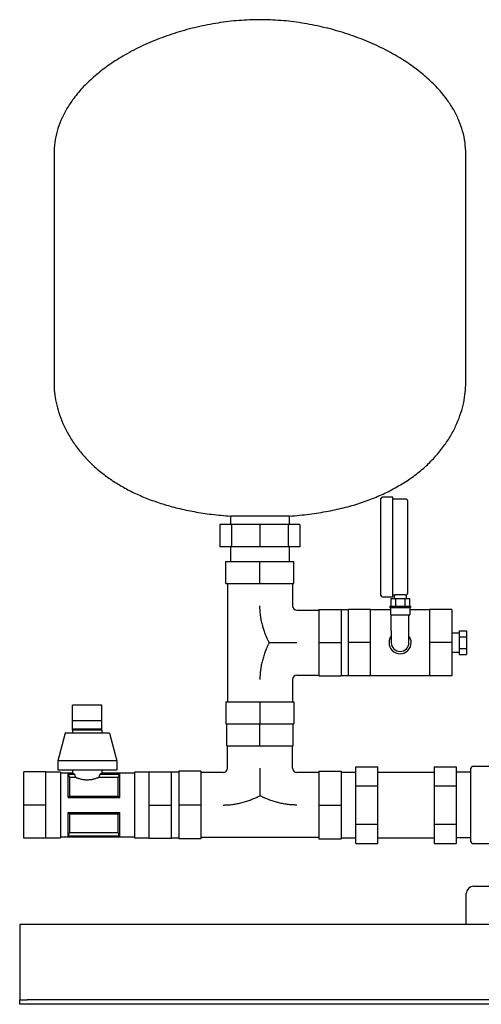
# Model space of a CAD drawing. Header units: millimetres. Extents: x 13 to 1242, y 10 to 677.
# Tile 1 of 3: x 13 to 326, y 10 to 677. Entities that reach past the tile are written whole.
import ezdxf

# ---------------------------------------------------------------- set-up
doc = ezdxf.new("R2010")
doc.units = ezdxf.units.MM

msp = doc.modelspace()

# ---------------------------------------------------------------- linework, layer by layer
at = {"color": 7, "linetype": 'Continuous', "lineweight": 25}
for p, q in [((36.27, 586), (36.27, 431)), ((315.27, 431), (315.27, 586)), ((265.77, 353.55), (258.77, 353.55)), ((265.77, 319.8), (265.77, 353.55)), ((257.77, 319.8), (257.77, 352.55)), ((274.77, 352.2), (265.77, 352.2)), ((275.77, 351.2), (275.77, 319.8)), ((155.77, 340.7), (155.77, 335)), ((175.77, 340.7), (155.77, 340.7)), ((195.77, 340.7), (175.77, 340.7)), ((195.77, 335), (195.77, 340.7)), ((148.71, 335), (148.71, 320)), ((156.63, 335), (148.71, 335)), ((156.63, 335), (156.63, 320)), ((175.77, 335), (156.63, 335)), ((175.77, 335), (175.77, 320)), ((194.9, 335), (175.77, 335)), ((194.9, 335), (194.9, 320)), ((202.83, 335), (194.9, 335)), ((202.83, 335), (202.83, 320)), ((156.63, 320), (148.71, 320)), ((155.77, 320), (155.77, 310)), ((175.77, 320), (156.63, 320)), ((194.9, 320), (175.77, 320)), ((202.83, 320), (194.9, 320)), ((195.77, 310), (195.77, 320)), ((257.77, 287.05), (257.77, 319.8)), ((265.77, 286.05), (265.77, 319.8)), ((275.77, 319.8), (275.77, 288.4)), ((152.77, 295), (152.77, 310)), ((152.77, 310), (175.77, 310)), ((175.77, 295), (175.77, 310)), ((175.77, 310), (198.77, 310)), ((198.77, 295), (198.77, 310)), ((152.77, 295), (175.77, 295)), ((153.77, 295), (153.77, 215)), ((175.77, 295), (198.77, 295)), ((197.77, 295), (197.77, 280)), ((265.77, 287.4), (266.67, 287.4)), ((266.67, 287.4), (266.67, 284.8)), ((274.87, 287.4), (274.87, 284.8)), ((258.77, 286.05), (265.77, 286.05)), ((264.42, 284.8), (264.42, 279.8)), ((264.42, 284.8), (267.59, 284.8)), ((267.59, 284.8), (267.59, 279.8)), ((267.59, 284.8), (273.94, 284.8)), ((273.94, 284.8), (273.94, 279.8)), ((273.94, 284.8), (277.12, 284.8)), ((277.12, 284.8), (277.12, 279.8)), ((200.77, 277), (215.77, 277)), ((215.77, 277.5), (230.77, 277.5)), ((215.77, 277.5), (215.77, 255)), ((230.77, 277.5), (230.77, 255)), ((235.77, 277.15), (230.77, 277.15)), ((250.77, 277.5), (235.77, 277.5)), ((235.77, 255), (235.77, 277.5)), ((250.77, 255), (250.77, 277.5)), ((264.27, 277.15), (250.77, 277.15)), ((263.77, 279.8), (263.77, 278.8)), ((263.77, 279.8), (277.77, 279.8)), ((263.77, 278.8), (277.77, 278.8)), ((264.27, 278.8), (264.27, 273.8)), ((264.27, 273.8), (277.27, 273.8)), ((264.77, 263), (264.77, 273.8)), ((276.77, 263), (276.77, 273.8)), ((277.27, 278.8), (277.27, 273.8)), ((290.77, 277.15), (277.27, 277.15)), ((277.77, 279.8), (277.77, 278.8)), ((305.77, 277.5), (290.77, 277.5)), ((290.77, 277.5), (290.77, 255)), ((305.77, 277.5), (305.77, 255)), ((264.77, 263), (264.77, 255)), ((276.77, 255), (276.77, 263)), ((310.77, 261.35), (305.77, 261.35)), ((310.77, 263.09), (315.77, 263.09)), ((310.77, 263.09), (310.77, 259.04)), ((315.77, 263.09), (315.77, 259.04)), ((215.77, 255), (230.77, 255)), ((215.77, 255), (215.77, 232.5)), ((230.77, 255), (230.77, 232.5)), ((250.77, 255), (235.77, 255)), ((235.77, 232.5), (235.77, 255)), ((250.77, 232.5), (250.77, 255)), ((305.77, 255), (290.77, 255)), ((290.77, 255), (290.77, 232.5)), ((305.77, 255), (305.77, 232.5)), ((310.77, 259.04), (315.77, 259.04)), ((310.77, 259.04), (310.77, 250.96)), ((315.77, 259.04), (315.77, 250.96)), ((305.77, 248.65), (310.77, 248.65)), ((310.77, 250.96), (315.77, 250.96)), ((310.77, 250.96), (310.77, 246.92)), ((310.77, 246.92), (315.77, 246.92)), ((315.77, 250.96), (315.77, 246.92)), ((197.77, 230), (197.77, 215)), ((200.77, 233), (215.77, 233)), ((215.77, 232.5), (230.77, 232.5)), ((230.77, 232.85), (235.77, 232.85)), ((250.77, 232.5), (235.77, 232.5)), ((250.77, 232.85), (290.77, 232.85)), ((305.77, 232.5), (290.77, 232.5)), ((152.77, 215), (152.77, 200)), ((152.77, 215), (175.77, 215)), ((175.77, 215), (175.77, 200)), ((175.77, 215), (198.77, 215)), ((198.77, 215), (198.77, 200)), ((68.77, 212.69), (48.77, 212.69)), ((48.77, 202.24), (48.77, 212.69)), ((68.77, 202.24), (68.77, 212.69)), ((48.77, 195.65), (48.77, 202.24)), ((48.77, 202.24), (68.77, 202.24)), ((68.77, 195.65), (68.77, 202.24)), ((43.77, 193.65), (38.77, 174.9)), ((73.77, 193.65), (43.77, 193.65)), ((49.77, 196.65), (48.77, 195.65)), ((48.77, 195.65), (48.77, 193.65)), ((68.77, 195.65), (48.77, 195.65)), ((49.77, 196.65), (67.77, 196.65)), ((67.77, 196.65), (68.77, 195.65)), ((68.77, 195.65), (68.77, 193.65)), ((73.77, 193.65), (78.77, 174.9)), ((152.77, 200), (175.77, 200)), ((153.27, 185), (153.27, 200)), ((175.77, 200), (198.77, 200)), ((175.77, 185), (175.77, 200)), ((198.27, 185), (198.27, 200)), ((153.27, 185), (175.77, 185)), ((153.77, 170), (153.77, 185)), ((175.77, 185), (198.27, 185)), ((197.77, 170), (197.77, 185)), ((78.77, 174.9), (38.77, 174.9)), ((38.77, 174.9), (38.77, 168.65)), ((78.77, 174.9), (78.77, 168.65)), ((30.77, 167.5), (15.77, 167.5)), ((15.77, 145), (15.77, 167.5)), ((30.77, 145), (30.77, 167.5)), ((40.77, 167.15), (30.77, 167.15)), ((78.77, 168.65), (38.77, 168.65)), ((40.77, 167.15), (40.77, 145)), ((48.77, 168.65), (48.77, 166.65)), ((68.77, 168.65), (68.77, 166.65)), ((100.77, 167.15), (90.77, 167.15)), ((90.77, 167.15), (90.77, 145)), ((100.77, 145), (100.77, 167.5)), ((100.77, 167.5), (115.77, 167.5)), ((115.77, 145), (115.77, 167.5)), ((120.77, 167.15), (115.77, 167.15)), ((135.77, 168), (120.77, 168)), ((120.77, 168), (120.77, 145)), ((135.77, 168), (135.77, 145)), ((150.77, 167), (135.77, 167)), ((215.77, 167), (200.77, 167)), ((215.77, 168), (215.77, 145)), ((215.77, 168), (230.77, 168)), ((230.77, 168), (230.77, 145)), ((230.77, 167.15), (240.77, 167.15)), ((240.77, 170.98), (255.77, 170.98)), ((240.77, 157.99), (240.77, 170.98)), ((255.77, 157.99), (255.77, 170.98)), ((255.77, 167.15), (293.77, 167.15)), ((293.77, 170.98), (308.77, 170.98)), ((293.77, 170.98), (293.77, 157.99)), ((308.77, 170.98), (308.77, 157.99)), ((318.77, 167.15), (308.77, 167.15)), ((318.77, 145), (318.77, 170)), ((344.77, 171), (319.77, 171)), ((48.77, 166.65), (40.77, 166.65)), ((45.77, 166.07), (50.11, 166.07)), ((45.77, 150), (45.77, 166.07)), ((45.8, 166.01), (50.11, 166.01)), ((46.7, 163.69), (46.7, 151.08)), ((50.83, 163.69), (46.7, 163.69)), ((50.11, 166.01), (50.11, 166.07)), ((79.83, 163.69), (66.71, 163.69)), ((67.43, 166.07), (80.77, 166.07)), ((67.43, 166.07), (67.43, 166.01)), ((67.43, 166.01), (80.74, 166.01)), ((90.77, 166.65), (68.77, 166.65)), ((79.83, 151.08), (79.83, 163.69)), ((80.77, 150), (80.77, 166.07)), ((240.77, 157.99), (255.77, 157.99)), ((240.77, 132.01), (240.77, 157.99)), ((255.77, 132.01), (255.77, 157.99)), ((293.77, 157.99), (293.77, 132.01)), ((293.77, 157.99), (308.77, 157.99)), ((308.77, 157.99), (308.77, 132.01)), ((45.77, 150), (80.77, 150)), ((46.7, 151.08), (79.83, 151.08)), ((30.77, 145), (15.77, 145)), ((15.77, 122.5), (15.77, 145)), ((30.77, 122.5), (30.77, 145)), ((40.77, 145), (40.77, 122.85)), ((90.77, 145), (90.77, 122.85)), ((100.77, 145), (115.77, 145)), ((100.77, 122.5), (100.77, 145)), ((115.77, 122.5), (115.77, 145)), ((135.77, 145), (120.77, 145)), ((120.77, 145), (120.77, 122)), ((135.77, 145), (135.77, 122)), ((215.77, 145), (230.77, 145)), ((215.77, 145), (215.77, 122)), ((230.77, 145), (230.77, 122)), ((318.77, 120), (318.77, 145)), ((45.77, 140), (80.77, 140)), ((45.77, 123.94), (45.77, 140)), ((46.7, 138.92), (46.7, 126.32)), ((79.83, 138.92), (46.7, 138.92)), ((79.83, 126.32), (79.83, 138.92)), ((80.77, 123.94), (80.77, 140)), ((240.77, 132.01), (255.77, 132.01)), ((240.77, 119.02), (240.77, 132.01)), ((255.77, 119.02), (255.77, 132.01)), ((293.77, 132.01), (308.77, 132.01)), ((293.77, 132.01), (293.77, 119.02)), ((308.77, 132.01), (308.77, 119.02)), ((30.77, 122.5), (15.77, 122.5)), ((30.77, 122.85), (40.77, 122.85)), ((40.77, 123.35), (90.77, 123.35)), ((45.77, 123.94), (80.77, 123.94)), ((80.74, 124), (45.8, 124)), ((46.7, 126.32), (79.83, 126.32)), ((90.77, 122.85), (100.77, 122.85)), ((100.77, 122.5), (115.77, 122.5)), ((115.77, 122.85), (120.77, 122.85)), ((135.77, 122), (120.77, 122)), ((215.77, 123), (135.77, 123)), ((215.77, 122), (230.77, 122)), ((230.77, 122.85), (240.77, 122.85)), ((255.77, 122.85), (293.77, 122.85)), ((318.77, 122.85), (308.77, 122.85)), ((240.77, 119.02), (255.77, 119.02)), ((293.77, 119.02), (308.77, 119.02)), ((319.77, 119), (344.77, 119)), ((320.52, 90), (340.72, 90)), ((315.52, 64), (315.52, 85)), ((813.02, 64), (13.02, 64)), ((13.02, 64), (13.02, 59)), ((13.02, 59), (13.02, 15)), ((13.02, 15), (13.02, 13)), ((13.02, 10), (13.02, 13)), ((13.02, 13), (18.02, 13)), ((18.02, 10), (13.02, 10)), ((808.02, 13), (18.02, 13)), ((808.02, 10), (18.02, 10))]:
    msp.add_line(p, q, dxfattribs=at)
at = {"color": 7, "linetype": 'Continuous', "lineweight": 25, "flags": 128}
for points in [[(45.77, 166.07), (45.78, 166.03), (45.8, 166.01)], [(80.74, 166.01), (80.76, 166.04), (80.77, 166.07)], [(45.8, 124), (45.78, 123.96), (45.77, 123.94)], [(80.77, 123.94), (80.75, 123.97), (80.74, 124)]]:
    msp.add_lwpolyline(points, dxfattribs=at)
at = {"color": 7, "linetype": 'Continuous', "lineweight": 25}
for centre, radius, start, end in [((258.77, 352.55), 1, 90, 180), ((274.77, 351.2), 1, 0, 90), ((258.77, 287.05), 1, 180, 270), ((200.77, 280), 3, 180, 270), ((270.77, 255), 7.5, 143.1301, 180), ((270.77, 255), 7.5, 180, 0), ((270.77, 255), 6, 180, 270), ((270.77, 255), 6, 270, 0), ((270.77, 255), 7.5, 0, 36.8699), ((200.77, 230), 3, 90, 180), ((150.77, 170), 3, 270, 0), ((200.77, 170), 3, 180, 270), ((319.77, 170), 1, 90, 180), ((319.77, 120), 1, 180, 270), ((320.52, 85), 5, 90, 180)]:
    msp.add_arc(centre, radius, start, end, dxfattribs=at)
for points, knots in [([(175.77, 677), (171.05, 676.89), (161.56, 676.66), (147.36, 674.91), (133.27, 672.19), (119.46, 668.44), (106.1, 663.74), (93.38, 658.14), (81.94, 651.94), (71.85, 645.29), (63.11, 638.37), (55.37, 630.89), (49.16, 623.37), (44.39, 616), (40.84, 608.9), (38.25, 601.52), (36.58, 593.85), (36.37, 588.63), (36.27, 586)], [0, 0, 0, 0, 0.077758, 0.156431, 0.235453, 0.314225, 0.392144, 0.468629, 0.543151, 0.606406, 0.667613, 0.726675, 0.78365, 0.827907, 0.87124, 0.914018, 0.956734, 1, 1, 1, 1]), ([(315.27, 586), (315.16, 588.63), (314.95, 593.85), (313.28, 601.52), (310.69, 608.9), (307.15, 616), (302.37, 623.37), (296.17, 630.89), (288.42, 638.37), (279.68, 645.29), (269.59, 651.94), (258.15, 658.14), (245.43, 663.74), (232.08, 668.44), (218.26, 672.19), (204.17, 674.91), (189.98, 676.66), (180.49, 676.89), (175.77, 677)], [0, 0, 0, 0, 0.043266, 0.085982, 0.12876, 0.172093, 0.21635, 0.273325, 0.332387, 0.393594, 0.456849, 0.531371, 0.607856, 0.685775, 0.764547, 0.843569, 0.922242, 1, 1, 1, 1]), ([(36.27, 431), (36.34, 428.83), (36.48, 424.36), (37.63, 417.55), (39.5, 410.52), (42.21, 403.36), (45.79, 396.21), (50.25, 389.15), (55.63, 382.27), (62, 375.61), (68.86, 369.72), (76.06, 364.56), (83.45, 360.05), (91.58, 355.89), (100.46, 352.12), (110.06, 348.79), (120.38, 345.94), (131.44, 343.6), (143.32, 341.77), (151.53, 341.06), (155.77, 340.7)], [0, 0, 0, 0, 0.039555, 0.081422, 0.125557, 0.17196, 0.2207, 0.27098, 0.323857, 0.379618, 0.438622, 0.488458, 0.540897, 0.596213, 0.654698, 0.716662, 0.781214, 0.849742, 0.922564, 1, 1, 1, 1]), ([(195.77, 340.7), (200.33, 341.09), (209.16, 341.86), (221.88, 343.92), (233.65, 346.54), (244.51, 349.75), (254.47, 353.46), (264.06, 357.86), (273.19, 363.01), (281.72, 368.94), (289.18, 375.27), (295.64, 381.96), (301.13, 388.92), (305.68, 396.08), (309.29, 403.3), (312.02, 410.47), (313.9, 417.52), (315.05, 424.35), (315.2, 428.83), (315.27, 431)], [0, 0, 0, 0, 0.08342, 0.161488, 0.234609, 0.303181, 0.367595, 0.428228, 0.495317, 0.558205, 0.617391, 0.673312, 0.727386, 0.778747, 0.827619, 0.874143, 0.918387, 0.960355, 1, 1, 1, 1]), ([(266.67, 287.4), (266.67, 287.4), (266.67, 287.4), (266.68, 287.4), (266.7, 287.41), (266.74, 287.41), (266.81, 287.42), (266.97, 287.44), (267.25, 287.47), (267.7, 287.52), (268.24, 287.57), (268.88, 287.61), (269.57, 287.64), (270.31, 287.66), (271.06, 287.66), (271.81, 287.65), (272.51, 287.62), (273.16, 287.58), (273.73, 287.53), (274.12, 287.49), (274.38, 287.46), (274.54, 287.44), (274.68, 287.43), (274.74, 287.42), (274.77, 287.41)], [0, 0, 0, 0, 0.015613, 0.031195, 0.046779, 0.062398, 0.093732, 0.125082, 0.187507, 0.250019, 0.312569, 0.374947, 0.437574, 0.499871, 0.562544, 0.624823, 0.687505, 0.749817, 0.812454, 0.874834, 0.906144, 0.937446, 0.968729, 1, 1, 1, 1]), ([(274.87, 287.4), (274.98, 287.43), (275.23, 287.48), (275.53, 287.71), (275.73, 288.03), (275.76, 288.28), (275.77, 288.4)], [0, 0, 0, 0, 0.241358, 0.5, 0.758642, 1, 1, 1, 1]), ([(182.02, 255), (181.91, 255.22), (181.7, 255.65), (181.39, 256.3), (181.08, 256.95), (180.78, 257.6), (180.49, 258.26), (180.21, 258.93), (179.93, 259.59), (179.66, 260.26), (179.1, 261.72), (178.3, 263.98), (177.4, 267.1), (176.68, 270.27), (176.16, 273.48), (175.92, 275.92), (175.83, 277.55), (175.79, 278.36), (175.77, 279.17), (175.77, 279.72), (175.77, 280)], [0, 0, 0, 0, 0.027887, 0.055742, 0.083568, 0.111371, 0.139153, 0.166921, 0.194677, 0.222427, 0.250174, 0.375099, 0.498817, 0.624406, 0.748764, 0.874334, 0.905755, 0.93716, 0.967429, 1, 1, 1, 1]), ([(182.02, 255), (181.91, 254.79), (181.7, 254.36), (181.39, 253.71), (181.08, 253.06), (180.79, 252.41), (180.5, 251.75), (180.22, 251.1), (179.94, 250.43), (179.67, 249.77), (179.11, 248.31), (178.31, 246.04), (177.4, 242.91), (176.68, 239.73), (176.16, 236.51), (175.92, 234.08), (175.83, 232.45), (175.79, 231.62), (175.77, 230.81), (175.77, 230.27), (175.77, 230)], [0, 0, 0, 0, 0.027789, 0.05554, 0.083257, 0.11094, 0.138595, 0.166223, 0.19383, 0.221418, 0.248993, 0.374373, 0.499126, 0.624539, 0.749481, 0.874727, 0.906051, 0.937369, 0.96969, 1, 1, 1, 1]), ([(182.02, 255), (182.24, 255), (182.69, 255), (183.35, 255), (184.02, 255), (184.69, 255), (185.35, 255), (186.01, 255), (187.23, 255), (189.01, 255), (191.36, 255), (193.7, 255), (196.06, 255), (198.41, 255), (199.98, 255), (200.77, 255)], [0, 0, 0, 0, 0.036186, 0.0721637, 0.1079434, 0.1435363, 0.1789542, 0.2142103, 0.2493184, 0.3749467, 0.4988871, 0.6245636, 0.749161, 0.8747649, 1, 1, 1, 1]), ([(175.77, 170), (175.77, 169.22), (175.77, 167.65), (175.77, 165.31), (175.77, 162.96), (175.77, 160.61), (175.77, 158.26), (175.77, 156.31), (175.77, 154.76), (175.77, 153.59), (175.77, 152.42), (175.77, 151.64), (175.77, 151.25)], [0, 0, 0, 0, 0.124809, 0.249986, 0.374407, 0.499906, 0.624025, 0.749851, 0.811595, 0.873823, 0.936604, 1, 1, 1, 1]), ([(45.8, 166.01), (45.95, 165.61), (46.26, 164.84), (46.56, 164.07), (46.7, 163.69)], [0, 0, 0, 0, 0.512726, 1, 1, 1, 1]), ([(48.77, 166.65), (48.77, 166.65), (48.77, 166.65), (48.78, 166.65), (48.8, 166.64), (48.83, 166.62), (48.87, 166.6), (48.92, 166.58), (48.97, 166.56), (49.04, 166.53), (49.13, 166.49), (49.25, 166.43), (49.42, 166.36), (49.61, 166.27), (49.84, 166.18), (50.02, 166.1), (50.11, 166.07)], [0, 0, 0, 0, 0.054385, 0.109026, 0.163932, 0.219114, 0.274581, 0.330341, 0.386405, 0.442781, 0.499478, 0.593109, 0.689945, 0.79002, 0.893363, 1, 1, 1, 1]), ([(66.71, 163.69), (66.64, 163.66), (66.51, 163.6), (66.3, 163.52), (66.08, 163.43), (65.86, 163.34), (65.63, 163.26), (65.39, 163.17), (64.94, 163.01), (64.24, 162.77), (63.25, 162.49), (62.2, 162.25), (61.1, 162.07), (59.95, 161.95), (58.79, 161.9), (57.62, 161.94), (56.47, 162.06), (55.35, 162.25), (54.3, 162.49), (53.31, 162.77), (52.54, 163.02), (51.97, 163.23), (51.57, 163.38), (51.18, 163.54), (50.95, 163.64), (50.83, 163.69)], [0, 0, 0, 0, 0.017904, 0.035755, 0.05357, 0.071363, 0.089152, 0.106951, 0.124778, 0.187762, 0.24984, 0.312665, 0.374317, 0.436901, 0.498936, 0.561226, 0.624086, 0.686098, 0.7493, 0.811361, 0.874338, 0.905734, 0.937086, 0.968479, 1, 1, 1, 1]), ([(67.43, 166.07), (67.48, 166.09), (67.58, 166.13), (67.72, 166.19), (67.85, 166.24), (67.97, 166.29), (68.07, 166.34), (68.18, 166.38), (68.27, 166.43), (68.35, 166.46), (68.45, 166.51), (68.55, 166.55), (68.65, 166.6), (68.72, 166.63), (68.76, 166.65), (68.76, 166.65), (68.77, 166.65)], [0, 0, 0, 0, 0.0594696, 0.117924, 0.1753675, 0.2318046, 0.28724, 0.3416788, 0.3951262, 0.4475879, 0.4990698, 0.601197, 0.7023, 0.8024315, 0.9016462, 1, 1, 1, 1]), ([(79.83, 163.69), (79.93, 163.94), (80.12, 164.45), (80.42, 165.22), (80.63, 165.74), (80.74, 166.01)], [0, 0, 0, 0, 0.322025, 0.655352, 1, 1, 1, 1]), ([(46.7, 151.08), (46.61, 150.97), (46.41, 150.73), (46.11, 150.37), (45.9, 150.13), (45.77, 150)], [0, 0, 0, 0, 0.3220247, 0.6553521, 1, 1, 1, 1]), ([(80.77, 150), (80.58, 150.19), (80.27, 150.55), (79.98, 150.91), (79.83, 151.08)], [0, 0, 0, 0, 0.512726, 1, 1, 1, 1]), ([(150.77, 145), (151.03, 145), (151.58, 145.01), (152.39, 145.03), (153.22, 145.06), (154.85, 145.15), (157.29, 145.39), (160.51, 145.92), (163.67, 146.64), (166.79, 147.54), (169.24, 148.4), (171.04, 149.11), (172.24, 149.61), (173.43, 150.13), (174.6, 150.68), (175.38, 151.06), (175.77, 151.25)], [0, 0, 0, 0, 0.0304077, 0.0628285, 0.0942371, 0.1256559, 0.2512278, 0.3759662, 0.5011797, 0.6251917, 0.7498267, 0.7997054, 0.8496396, 0.8996537, 0.9497682, 1, 1, 1, 1]), ([(200.77, 145), (200.49, 145), (199.94, 145.01), (199.13, 145.03), (198.32, 145.06), (196.69, 145.15), (194.26, 145.39), (191.04, 145.91), (187.87, 146.63), (184.73, 147.54), (182.28, 148.4), (180.47, 149.12), (179.28, 149.62), (178.09, 150.14), (176.92, 150.68), (176.15, 151.06), (175.77, 151.25)], [0, 0, 0, 0, 0.032467, 0.062643, 0.093946, 0.125284, 0.250529, 0.375086, 0.500882, 0.625335, 0.751013, 0.800723, 0.850452, 0.900225, 0.950066, 1, 1, 1, 1]), ([(45.77, 140), (45.95, 139.82), (46.26, 139.46), (46.56, 139.1), (46.7, 138.92)], [0, 0, 0, 0, 0.512726, 1, 1, 1, 1]), ([(79.83, 138.92), (79.93, 139.04), (80.12, 139.27), (80.42, 139.64), (80.63, 139.88), (80.74, 140)], [0, 0, 0, 0, 0.322025, 0.655352, 1, 1, 1, 1]), ([(46.7, 126.32), (46.61, 126.07), (46.41, 125.56), (46.11, 124.79), (45.9, 124.26), (45.8, 124)], [0, 0, 0, 0, 0.322025, 0.655352, 1, 1, 1, 1]), ([(80.74, 124), (80.58, 124.39), (80.27, 125.16), (79.98, 125.94), (79.83, 126.32)], [0, 0, 0, 0, 0.512726, 1, 1, 1, 1])]:
    msp.add_open_spline(points, degree=3, knots=knots, dxfattribs=at)
for points in [[(274.77, 287.41), (274.83, 287.41), (274.87, 287.4), (274.87, 287.4)], [(50.11, 166.01), (50.32, 165.2), (50.57, 164.43), (50.83, 163.69)], [(66.71, 163.69), (66.97, 164.43), (67.21, 165.2), (67.43, 166.01)]]:
    msp.add_open_spline(points, degree=3, dxfattribs=at)

doc.saveas('drawing.dxf')
